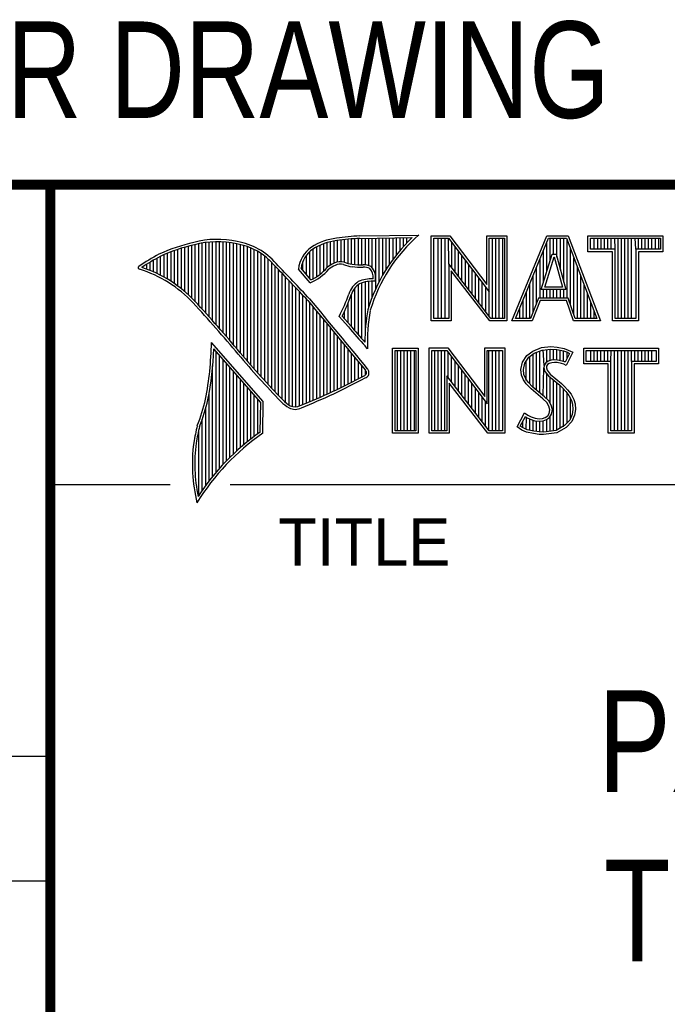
# Model space of a CAD drawing. Header units: inches. Extents: x 0 to 22, y 0 to 17.
# Tile 22 of 53: x 16.3 to 17.6, y 1.3 to 3.3. Entities that reach past the tile are written whole.
import ezdxf
from ezdxf.enums import TextEntityAlignment as Align

# ---------------------------------------------------------------- set-up
doc = ezdxf.new("R2010")
doc.units = ezdxf.units.IN
doc.header["$LTSCALE"] = 1.21
doc.header["$MEASUREMENT"] = 0
doc.layers.get('0').update_dxf_attribs({"linetype": 'CONTINUOUS'})
doc.styles.get("Standard").update_dxf_attribs({"font": 'txt', "width": 0.8})

msp = doc.modelspace()

# ---------------------------------------------------------------- linework, layer by layer
at = {"color": 2, "linetype": 'CONTINUOUS'}
for p, q in [((16.3737, 2.9596), (21.5037, 2.9596)), ((16.3737, 2.9596), (16.3737, 1.2496)), ((16.375, 2.96), (21.5, 2.96)), ((16.9332, 2.8053), (16.9332, 2.849)), ((16.9401, 2.8077), (16.9401, 2.8499)), ((16.9469, 2.8082), (16.9469, 2.8509)), ((16.9537, 2.8069), (16.9537, 2.8518)), ((16.9606, 2.8048), (16.9606, 2.8525)), ((16.9674, 2.8034), (16.9674, 2.8531)), ((16.9742, 2.8027), (16.9742, 2.8536)), ((16.981, 2.8023), (16.981, 2.854)), ((16.9838, 2.8589), (17.0997, 2.8607)), ((16.9839, 2.8541), (17.087, 2.8557)), ((16.9879, 2.802), (16.9879, 2.8542)), ((16.9947, 2.8019), (16.9947, 2.8543)), ((17.0015, 2.8005), (17.0015, 2.8544)), ((17.0083, 2.7963), (17.0083, 2.8545)), ((17.0152, 2.755), (17.0152, 2.8546)), ((17.022, 2.7691), (17.022, 2.8547)), ((17.0288, 2.7817), (17.0288, 2.8548)), ((17.0357, 2.7931), (17.0357, 2.8549)), ((17.0425, 2.8035), (17.0425, 2.855)), ((17.0493, 2.8131), (17.0493, 2.8551)), ((17.0561, 2.822), (17.0561, 2.8552)), ((17.063, 2.8303), (17.063, 2.8553)), ((17.0698, 2.8381), (17.0698, 2.8554)), ((17.0766, 2.8454), (17.0766, 2.8555)), ((17.1243, 2.8592), (17.1609, 2.8592)), ((17.1243, 2.6915), (17.1243, 2.8592)), ((17.1291, 2.8543), (17.1585, 2.8543)), ((17.1291, 2.6963), (17.1291, 2.8543)), ((17.1381, 2.6963), (17.1381, 2.8543)), ((17.1447, 2.6963), (17.1447, 2.8543)), ((17.1514, 2.6963), (17.1514, 2.8543)), ((17.1589, 2.8042), (17.1581, 2.8543)), ((17.1585, 2.8543), (17.2383, 2.7492)), ((17.1609, 2.8592), (17.2334, 2.7636)), ((17.2334, 2.8592), (17.2732, 2.8592)), ((17.2334, 2.7636), (17.2334, 2.8592)), ((17.2383, 2.8543), (17.2684, 2.8543)), ((17.2383, 2.7492), (17.2383, 2.8543)), ((17.2449, 2.6963), (17.2449, 2.8543)), ((17.2515, 2.6963), (17.2515, 2.8543)), ((17.2582, 2.6963), (17.2582, 2.8543)), ((17.2649, 2.6963), (17.2649, 2.8543)), ((17.2684, 2.8543), (17.2684, 2.6963)), ((17.2732, 2.8592), (17.2732, 2.6915)), ((17.2831, 2.6915), (17.3516, 2.8591)), ((17.2903, 2.6964), (17.3548, 2.8542)), ((17.3516, 2.8591), (17.3938, 2.8591)), ((17.3548, 2.8542), (17.3905, 2.8542)), ((17.3583, 2.8098), (17.3583, 2.8542)), ((17.365, 2.8228), (17.365, 2.8542)), ((17.3717, 2.817), (17.3717, 2.8542)), ((17.3784, 2.7925), (17.3784, 2.8542)), ((17.385, 2.7679), (17.385, 2.8542)), ((17.3905, 2.8542), (17.4504, 2.6964)), ((17.3917, 2.7364), (17.3917, 2.851)), ((17.3938, 2.8591), (17.4574, 2.6915)), ((17.4327, 2.8591), (17.5802, 2.8591)), ((17.4327, 2.8278), (17.4327, 2.8591)), ((17.4375, 2.8542), (17.5753, 2.8542)), ((17.4375, 2.8327), (17.4375, 2.8542)), ((17.4451, 2.8327), (17.4451, 2.8542)), ((17.4518, 2.8327), (17.4518, 2.8542)), ((17.4585, 2.8327), (17.4585, 2.8542)), ((17.4652, 2.8327), (17.4652, 2.8542)), ((17.4718, 2.8327), (17.4718, 2.8542)), ((17.4785, 2.8327), (17.4785, 2.8542)), ((17.4859, 2.8327), (17.4852, 2.8542)), ((17.4919, 2.6964), (17.4919, 2.8542)), ((17.4985, 2.6964), (17.4985, 2.8542)), ((17.5052, 2.6964), (17.5052, 2.8542)), ((17.5119, 2.6964), (17.5119, 2.8542)), ((17.5186, 2.6964), (17.5186, 2.8542)), ((17.5269, 2.8327), (17.5252, 2.8542)), ((17.5319, 2.8327), (17.5319, 2.8542)), ((17.5386, 2.8327), (17.5386, 2.8542)), ((17.5453, 2.8327), (17.5453, 2.8542)), ((17.5519, 2.8327), (17.5519, 2.8542)), ((17.5586, 2.8327), (17.5586, 2.8542)), ((17.5653, 2.8327), (17.5653, 2.8542)), ((17.572, 2.8327), (17.572, 2.8542)), ((17.5753, 2.8542), (17.5753, 2.8327)), ((17.5802, 2.8591), (17.5802, 2.8278)), ((16.6192, 2.765), (16.6192, 2.8301)), ((16.626, 2.7601), (16.626, 2.8325)), ((16.6329, 2.7549), (16.6329, 2.8347)), ((16.6397, 2.7492), (16.6397, 2.8367)), ((16.6465, 2.7431), (16.6465, 2.8386)), ((16.6533, 2.7366), (16.6533, 2.8403)), ((16.6602, 2.7295), (16.6602, 2.8419)), ((16.667, 2.7221), (16.667, 2.8435)), ((16.6738, 2.7146), (16.6738, 2.8449)), ((16.6806, 2.707), (16.6806, 2.8459)), ((16.6875, 2.6995), (16.6875, 2.8467)), ((16.6943, 2.6918), (16.6943, 2.8472)), ((16.7011, 2.6841), (16.7011, 2.8474)), ((16.708, 2.6764), (16.708, 2.8474)), ((16.7148, 2.6685), (16.7148, 2.847)), ((16.7216, 2.6607), (16.7216, 2.8465)), ((16.7284, 2.6527), (16.7284, 2.8456)), ((16.7353, 2.6447), (16.7353, 2.8445)), ((16.7421, 2.6366), (16.7421, 2.8431)), ((16.7489, 2.6285), (16.7489, 2.8417)), ((16.7557, 2.6204), (16.7557, 2.84)), ((16.7626, 2.6125), (16.7626, 2.8378)), ((16.7694, 2.6046), (16.7694, 2.8352)), ((16.7762, 2.5968), (16.7762, 2.8321)), ((16.8923, 2.7747), (16.8923, 2.8335)), ((16.8991, 2.7788), (16.8991, 2.8375)), ((16.9059, 2.7837), (16.9059, 2.8408)), ((16.9128, 2.7896), (16.9128, 2.8436)), ((16.9196, 2.7966), (16.9196, 2.8459)), ((16.9264, 2.8018), (16.9264, 2.8477)), ((17.1648, 2.7965), (17.1648, 2.8461)), ((17.1714, 2.7879), (17.1714, 2.8373)), ((17.345, 2.7666), (17.345, 2.8302)), ((17.3517, 2.7882), (17.3517, 2.8465)), ((17.3984, 2.7232), (17.3984, 2.8334)), ((17.4859, 2.8327), (17.4375, 2.8327)), ((17.4859, 2.6964), (17.4859, 2.8327)), ((17.5753, 2.8327), (17.5269, 2.8327)), ((17.5269, 2.8327), (17.5269, 2.6964)), ((16.5782, 2.788), (16.5782, 2.8116)), ((16.5851, 2.7849), (16.5851, 2.8154)), ((16.5919, 2.7815), (16.5919, 2.819)), ((16.5987, 2.7778), (16.5987, 2.8221)), ((16.6055, 2.7738), (16.6055, 2.8249)), ((16.6124, 2.7696), (16.6124, 2.8276)), ((16.7831, 2.5891), (16.7831, 2.8284)), ((16.7899, 2.5815), (16.7899, 2.8242)), ((16.7967, 2.5739), (16.7967, 2.8193)), ((16.8035, 2.5665), (16.8035, 2.8136)), ((16.8786, 2.783), (16.8786, 2.8206)), ((16.8855, 2.7749), (16.8855, 2.8281)), ((17.1781, 2.7792), (17.1781, 2.8285)), ((17.1848, 2.7705), (17.1848, 2.8197)), ((17.1915, 2.7618), (17.1915, 2.8109)), ((17.3383, 2.7364), (17.3383, 2.8138)), ((17.3409, 2.7533), (17.3624, 2.8228)), ((17.3475, 2.7581), (17.3659, 2.8179)), ((17.3624, 2.8228), (17.3701, 2.8228)), ((17.3659, 2.8179), (17.3664, 2.8179)), ((17.3664, 2.8179), (17.3827, 2.7581)), ((17.3701, 2.8228), (17.389, 2.7533)), ((17.4051, 2.7034), (17.4051, 2.8158)), ((17.481, 2.8278), (17.4327, 2.8278)), ((17.481, 2.6915), (17.481, 2.8278)), ((17.5802, 2.8278), (17.5318, 2.8278)), ((17.5318, 2.8278), (17.5318, 2.6915)), ((16.5578, 2.796), (16.5578, 2.7989)), ((16.5646, 2.7936), (16.5646, 2.8033)), ((16.5714, 2.7909), (16.5714, 2.8075)), ((16.8104, 2.5591), (16.8104, 2.807)), ((16.8172, 2.5519), (16.8172, 2.7996)), ((16.824, 2.5447), (16.824, 2.7924)), ((16.8864, 2.7664), (16.8632, 2.7937)), ((16.8877, 2.7723), (16.8682, 2.7952)), ((16.8718, 2.791), (16.8718, 2.8085)), ((17.2418, 2.6963), (17.1589, 2.8042)), ((17.1589, 2.8042), (17.1589, 2.6963)), ((17.1981, 2.7531), (17.1981, 2.8021)), ((17.2048, 2.7445), (17.2048, 2.7933)), ((17.3316, 2.7267), (17.3316, 2.7975)), ((17.4118, 2.6964), (17.4118, 2.7982)), ((16.8308, 2.5375), (16.8308, 2.7853)), ((16.8377, 2.5314), (16.8377, 2.7781)), ((17.2395, 2.6915), (17.1637, 2.7899)), ((17.1637, 2.7899), (17.1637, 2.6915)), ((17.2115, 2.7358), (17.2115, 2.7845)), ((17.2182, 2.7271), (17.2182, 2.7757)), ((17.325, 2.7101), (17.325, 2.7812)), ((17.4184, 2.6964), (17.4184, 2.7806)), ((16.8445, 2.5262), (16.8445, 2.7709)), ((16.8513, 2.523), (16.8513, 2.7637)), ((16.8581, 2.5224), (16.8581, 2.7565)), ((16.9742, 2.672), (16.9742, 2.7568)), ((16.981, 2.664), (16.981, 2.7634)), ((16.9879, 2.6563), (16.9879, 2.7665)), ((16.9947, 2.6748), (16.9947, 2.7683)), ((17.0015, 2.7195), (17.0015, 2.7694)), ((17.0083, 2.7388), (17.0083, 2.7698)), ((17.2248, 2.7184), (17.2248, 2.7669)), ((17.2315, 2.7098), (17.2315, 2.7581)), ((17.3183, 2.6964), (17.3183, 2.7648)), ((17.389, 2.7533), (17.3409, 2.7533)), ((17.345, 2.7364), (17.345, 2.7533)), ((17.3827, 2.7581), (17.3475, 2.7581)), ((17.3517, 2.7364), (17.3517, 2.7533)), ((17.3583, 2.7364), (17.3583, 2.7533)), ((17.365, 2.7364), (17.365, 2.7533)), ((17.3717, 2.7364), (17.3717, 2.7533)), ((17.3784, 2.7364), (17.3784, 2.7533)), ((17.385, 2.7364), (17.385, 2.7533)), ((17.4251, 2.6964), (17.4251, 2.763)), ((16.865, 2.5241), (16.865, 2.7493)), ((16.8718, 2.527), (16.8718, 2.7421)), ((16.8786, 2.5298), (16.8786, 2.7348)), ((16.9674, 2.6802), (16.9674, 2.7444)), ((17.2382, 2.7011), (17.2383, 2.7492)), ((17.3116, 2.6964), (17.3116, 2.7485)), ((17.3356, 2.7364), (17.3195, 2.6964)), ((17.394, 2.7364), (17.3356, 2.7364)), ((17.4074, 2.6964), (17.394, 2.7364)), ((17.4318, 2.6964), (17.4318, 2.7455)), ((16.8855, 2.5327), (16.8855, 2.727)), ((16.8923, 2.5356), (16.8923, 2.7187)), ((16.9606, 2.6882), (16.9606, 2.7266)), ((17.2983, 2.6964), (17.2983, 2.7158)), ((17.3049, 2.6964), (17.3049, 2.7322)), ((17.3388, 2.7316), (17.3228, 2.6915)), ((17.3905, 2.7316), (17.3388, 2.7316)), ((17.4039, 2.6915), (17.3905, 2.7316)), ((17.4385, 2.6964), (17.4385, 2.7279)), ((16.8991, 2.5385), (16.8991, 2.7104)), ((16.9059, 2.5415), (16.9059, 2.7022)), ((16.9128, 2.5446), (16.9128, 2.6939)), ((16.9616, 2.6797), (16.9434, 2.7005)), ((16.9653, 2.6828), (16.9492, 2.7013)), ((16.9537, 2.696), (16.9537, 2.7109)), ((17.1589, 2.6963), (17.1291, 2.6963)), ((17.2684, 2.6963), (17.2418, 2.6963)), ((17.3195, 2.6964), (17.2903, 2.6964)), ((17.4504, 2.6964), (17.4074, 2.6964)), ((17.4451, 2.6964), (17.4451, 2.7103)), ((17.5269, 2.6964), (17.4859, 2.6964)), ((16.9196, 2.5477), (16.9196, 2.6856)), ((16.9264, 2.5508), (16.9264, 2.6774)), ((17.1637, 2.6915), (17.1243, 2.6915)), ((17.2732, 2.6915), (17.2395, 2.6915)), ((17.3228, 2.6915), (17.2831, 2.6915)), ((17.4574, 2.6915), (17.4039, 2.6915)), ((17.5318, 2.6915), (17.481, 2.6915)), ((16.9332, 2.554), (16.9332, 2.6691)), ((16.9401, 2.5573), (16.9401, 2.6608)), ((16.7939, 2.533), (16.6919, 2.6489)), ((16.789, 2.5312), (16.6964, 2.6365)), ((16.9469, 2.5606), (16.9469, 2.6526)), ((16.9537, 2.5639), (16.9537, 2.6443)), ((16.9606, 2.5673), (16.9606, 2.6361)), ((16.999, 2.637), (16.9946, 2.6418)), ((17.0482, 2.6383), (17.0988, 2.6383)), ((17.0482, 2.4708), (17.0482, 2.6383)), ((17.0988, 2.6383), (17.0988, 2.4708)), ((17.1205, 2.6385), (17.1571, 2.6385)), ((17.1205, 2.4708), (17.1205, 2.6385)), ((17.1571, 2.6385), (17.2296, 2.5429)), ((17.2296, 2.6385), (17.2694, 2.6385)), ((17.2296, 2.5429), (17.2296, 2.6385)), ((17.2694, 2.6385), (17.2694, 2.4708)), ((17.3245, 2.6324), (17.3412, 2.639)), ((17.3412, 2.639), (17.3596, 2.641)), ((17.3424, 2.6343), (17.3597, 2.6362)), ((17.3581, 2.6135), (17.3581, 2.636)), ((17.3596, 2.641), (17.372, 2.6402)), ((17.3597, 2.6362), (17.3713, 2.6354)), ((17.3647, 2.6146), (17.3647, 2.6358)), ((17.372, 2.6402), (17.3856, 2.6373)), ((17.3856, 2.6373), (17.3939, 2.6344)), ((17.4242, 2.6383), (17.5717, 2.6383)), ((17.4242, 2.607), (17.4242, 2.6383)), ((17.5717, 2.6383), (17.5717, 2.607)), ((16.7011, 2.3939), (16.7011, 2.6311)), ((16.708, 2.4018), (16.708, 2.6233)), ((16.9674, 2.5708), (16.9674, 2.6278)), ((16.9742, 2.5743), (16.9742, 2.6195)), ((17.0531, 2.6334), (17.0939, 2.6334)), ((17.0531, 2.4756), (17.0531, 2.6334)), ((17.0577, 2.4756), (17.0577, 2.6334)), ((17.0644, 2.4756), (17.0644, 2.6334)), ((17.071, 2.4756), (17.071, 2.6334)), ((17.0777, 2.4756), (17.0777, 2.6334)), ((17.0844, 2.4756), (17.0844, 2.6334)), ((17.0911, 2.4756), (17.0911, 2.6334)), ((17.0939, 2.6334), (17.0939, 2.4756)), ((17.1253, 2.6336), (17.1547, 2.6336)), ((17.1253, 2.4756), (17.1253, 2.6336)), ((17.1311, 2.4756), (17.1311, 2.6336)), ((17.1378, 2.4756), (17.1378, 2.6336)), ((17.1445, 2.4756), (17.1445, 2.6336)), ((17.1511, 2.4756), (17.1511, 2.6336)), ((17.1547, 2.6336), (17.2345, 2.5284)), ((17.1578, 2.5799), (17.1578, 2.6295)), ((17.1645, 2.5712), (17.1645, 2.6207)), ((17.2345, 2.6336), (17.2646, 2.6336)), ((17.2345, 2.5284), (17.2345, 2.6336)), ((17.2379, 2.4756), (17.2379, 2.6336)), ((17.2446, 2.4756), (17.2446, 2.6336)), ((17.2513, 2.4756), (17.2513, 2.6336)), ((17.2579, 2.4756), (17.2579, 2.6336)), ((17.2646, 2.6336), (17.2646, 2.4756)), ((17.3037, 2.6105), (17.3127, 2.6238)), ((17.3083, 2.6086), (17.3162, 2.6204)), ((17.3127, 2.6238), (17.3245, 2.6324)), ((17.3162, 2.6204), (17.3269, 2.6281)), ((17.318, 2.5677), (17.318, 2.6217)), ((17.3247, 2.561), (17.3247, 2.6265)), ((17.3269, 2.6281), (17.3424, 2.6343)), ((17.3314, 2.5555), (17.3314, 2.6299)), ((17.338, 2.5499), (17.338, 2.6326)), ((17.3466, 2.6041), (17.3447, 2.6345)), ((17.3514, 2.6103), (17.3514, 2.6353)), ((17.3713, 2.6354), (17.3843, 2.6326)), ((17.3714, 2.6146), (17.3714, 2.6353)), ((17.3781, 2.6134), (17.3781, 2.6339)), ((17.3843, 2.6326), (17.3921, 2.6299)), ((17.3848, 2.6117), (17.3848, 2.6324)), ((17.3966, 2.6278), (17.3879, 2.6106)), ((17.4031, 2.6301), (17.3899, 2.6036)), ((17.3914, 2.6176), (17.3914, 2.6301)), ((17.3921, 2.6299), (17.3966, 2.6278)), ((17.3939, 2.6344), (17.4031, 2.6301)), ((17.429, 2.6334), (17.5669, 2.6334)), ((17.429, 2.6119), (17.429, 2.6334)), ((17.4382, 2.6119), (17.4382, 2.6334)), ((17.4448, 2.6119), (17.4448, 2.6334)), ((17.4515, 2.6119), (17.4515, 2.6334)), ((17.4582, 2.6119), (17.4582, 2.6334)), ((17.4649, 2.6119), (17.4649, 2.6334)), ((17.4716, 2.6119), (17.4716, 2.6334)), ((17.4774, 2.6119), (17.4782, 2.6334)), ((17.4849, 2.4756), (17.4849, 2.6334)), ((17.4916, 2.4756), (17.4916, 2.6334)), ((17.4983, 2.4756), (17.4983, 2.6334)), ((17.5049, 2.4756), (17.5049, 2.6334)), ((17.5116, 2.4756), (17.5116, 2.6334)), ((17.5185, 2.6119), (17.5183, 2.6334)), ((17.525, 2.6119), (17.525, 2.6334)), ((17.5316, 2.6119), (17.5316, 2.6334)), ((17.5383, 2.6119), (17.5383, 2.6334)), ((17.545, 2.6119), (17.545, 2.6334)), ((17.5517, 2.6119), (17.5517, 2.6334)), ((17.5583, 2.6119), (17.5583, 2.6334)), ((17.5669, 2.6334), (17.5669, 2.6119)), ((16.6943, 2.3857), (16.6943, 2.603)), ((16.7148, 2.4093), (16.7148, 2.6156)), ((16.7216, 2.4165), (16.7216, 2.6078)), ((16.7284, 2.4233), (16.7284, 2.6001)), ((16.981, 2.5778), (16.981, 2.6113)), ((16.9879, 2.5814), (16.9879, 2.603)), ((17.1712, 2.5625), (17.1712, 2.6119)), ((17.1778, 2.5539), (17.1778, 2.6031)), ((17.3009, 2.5961), (17.3037, 2.6105)), ((17.3058, 2.5959), (17.3083, 2.6086)), ((17.3113, 2.5744), (17.3113, 2.6131)), ((17.3447, 2.5443), (17.3461, 2.5993)), ((17.3466, 2.6041), (17.3461, 2.5993)), ((17.3461, 2.5993), (17.3477, 2.5922)), ((17.3497, 2.609), (17.3466, 2.6041)), ((17.3543, 2.6124), (17.3497, 2.609)), ((17.3513, 2.6025), (17.351, 2.5996)), ((17.351, 2.5996), (17.3521, 2.5944)), ((17.3533, 2.6056), (17.3513, 2.6025)), ((17.3565, 2.6079), (17.3533, 2.6056)), ((17.3604, 2.6142), (17.3543, 2.6124)), ((17.3614, 2.6094), (17.3565, 2.6079)), ((17.3664, 2.6148), (17.3604, 2.6142)), ((17.3665, 2.6099), (17.3614, 2.6094)), ((17.3726, 2.6145), (17.3664, 2.6148)), ((17.372, 2.6097), (17.3665, 2.6099)), ((17.3807, 2.6079), (17.372, 2.6097)), ((17.3819, 2.6126), (17.3726, 2.6145)), ((17.3853, 2.6065), (17.3807, 2.6079)), ((17.3873, 2.6109), (17.3819, 2.6126)), ((17.3899, 2.6036), (17.3853, 2.6065)), ((17.3879, 2.6106), (17.3873, 2.6109)), ((17.4726, 2.607), (17.4242, 2.607)), ((17.4774, 2.6119), (17.429, 2.6119)), ((17.4726, 2.4708), (17.4726, 2.607)), ((17.4774, 2.4756), (17.4774, 2.6119)), ((17.5669, 2.6119), (17.5185, 2.6119)), ((17.5185, 2.6119), (17.5185, 2.4756)), ((17.5717, 2.607), (17.5233, 2.607)), ((17.5233, 2.607), (17.5233, 2.4708)), ((16.7353, 2.4299), (16.7353, 2.5923)), ((16.7421, 2.4363), (16.7421, 2.5846)), ((16.9947, 2.5853), (16.9947, 2.5948)), ((17.238, 2.4756), (17.1551, 2.5834)), ((17.1551, 2.5834), (17.1551, 2.4756)), ((17.1845, 2.5452), (17.1845, 2.5943)), ((17.1912, 2.5365), (17.1912, 2.5855)), ((17.302, 2.5852), (17.3009, 2.5961)), ((17.3058, 2.5754), (17.302, 2.5852)), ((17.3068, 2.5863), (17.3058, 2.5959)), ((17.3101, 2.5777), (17.3068, 2.5863)), ((17.3147, 2.571), (17.3101, 2.5777)), ((17.3477, 2.5922), (17.3547, 2.5835)), ((17.3514, 2.5381), (17.3514, 2.5876)), ((17.3521, 2.5944), (17.3582, 2.5869)), ((17.3547, 2.5835), (17.3771, 2.5649)), ((17.3581, 2.5298), (17.3581, 2.5807)), ((17.3582, 2.5869), (17.3804, 2.5685)), ((16.7489, 2.4424), (16.7489, 2.5768)), ((16.7557, 2.4482), (16.7557, 2.569)), ((16.7626, 2.4538), (16.7626, 2.5613)), ((17.2356, 2.4708), (17.1599, 2.5692)), ((17.1599, 2.5692), (17.1599, 2.4708)), ((17.1979, 2.5278), (17.1979, 2.5767)), ((17.2045, 2.5192), (17.2045, 2.5679)), ((17.2112, 2.5105), (17.2112, 2.5591)), ((17.3109, 2.5679), (17.3058, 2.5754)), ((17.3153, 2.5636), (17.3109, 2.5679)), ((17.3243, 2.5614), (17.3147, 2.571)), ((17.321, 2.5578), (17.3153, 2.5636)), ((17.3474, 2.5421), (17.3243, 2.5614)), ((17.3647, 2.4755), (17.3647, 2.5752)), ((17.3714, 2.4763), (17.3714, 2.5696)), ((17.3771, 2.5649), (17.383, 2.559)), ((17.3781, 2.4808), (17.3781, 2.5639)), ((17.3804, 2.5685), (17.3864, 2.5624)), ((17.383, 2.559), (17.3888, 2.5529)), ((17.3864, 2.5624), (17.3925, 2.5561)), ((16.6875, 2.377), (16.6875, 2.5502)), ((16.7694, 2.4592), (16.7694, 2.5535)), ((16.7762, 2.4644), (16.7762, 2.5458)), ((17.2179, 2.5018), (17.2179, 2.5503)), ((17.2246, 2.4931), (17.2246, 2.5415)), ((17.3441, 2.5385), (17.321, 2.5578)), ((17.3554, 2.5341), (17.3474, 2.5421)), ((17.3848, 2.4834), (17.3848, 2.5571)), ((17.3888, 2.5529), (17.3953, 2.5446)), ((17.3914, 2.4908), (17.3914, 2.5495)), ((17.3925, 2.5561), (17.3994, 2.5472)), ((17.3953, 2.5446), (17.4001, 2.535)), ((17.3981, 2.4982), (17.3981, 2.5389)), ((17.3994, 2.5472), (17.4046, 2.5368)), ((16.6806, 2.368), (16.6806, 2.52)), ((16.7831, 2.4694), (16.7831, 2.538)), ((16.788, 2.4729), (16.789, 2.5312)), ((16.7927, 2.4704), (16.7939, 2.533)), ((17.2312, 2.4844), (17.2312, 2.5327)), ((17.3516, 2.5311), (17.3441, 2.5385)), ((17.3559, 2.5241), (17.3516, 2.5311)), ((17.3604, 2.5261), (17.3554, 2.5341)), ((17.3579, 2.5169), (17.3559, 2.5241)), ((17.3629, 2.5171), (17.3604, 2.5261)), ((17.4001, 2.535), (17.4024, 2.5275)), ((17.4024, 2.5275), (17.4031, 2.5174)), ((17.4046, 2.5368), (17.4072, 2.5285)), ((17.4072, 2.5285), (17.408, 2.5172)), ((17.2931, 2.483), (17.3081, 2.5106)), ((17.2995, 2.4845), (17.3097, 2.5034)), ((17.3081, 2.5106), (17.3144, 2.506)), ((17.3097, 2.5034), (17.3119, 2.5018)), ((17.3113, 2.478), (17.3119, 2.5018)), ((17.3119, 2.5018), (17.3189, 2.4983)), ((17.3144, 2.506), (17.3207, 2.5028)), ((17.3207, 2.5028), (17.3291, 2.5)), ((17.3291, 2.5), (17.3366, 2.4991)), ((17.3435, 2.4997), (17.3487, 2.5017)), ((17.3487, 2.5017), (17.3536, 2.5051)), ((17.351, 2.4974), (17.3572, 2.5017)), ((17.3536, 2.5051), (17.3565, 2.5097)), ((17.3565, 2.5097), (17.3579, 2.5169)), ((17.3572, 2.5017), (17.3611, 2.5079)), ((17.3581, 2.4746), (17.3581, 2.5024)), ((17.3611, 2.5079), (17.3629, 2.5171)), ((17.4016, 2.5077), (17.3967, 2.4966)), ((17.4063, 2.5063), (17.4008, 2.4939)), ((17.4031, 2.5174), (17.4016, 2.5077)), ((17.408, 2.5172), (17.4063, 2.5063)), ((16.6738, 2.3584), (16.6738, 2.4982)), ((17.3026, 2.4766), (17.2931, 2.483)), ((17.3049, 2.4809), (17.2995, 2.4845)), ((17.3047, 2.481), (17.3047, 2.4941)), ((17.3132, 2.4775), (17.3049, 2.4809)), ((17.318, 2.4765), (17.318, 2.4986)), ((17.3189, 2.4983), (17.328, 2.4952)), ((17.3247, 2.475), (17.3247, 2.4963)), ((17.328, 2.4952), (17.3365, 2.4942)), ((17.3314, 2.474), (17.3314, 2.4948)), ((17.3365, 2.4942), (17.3446, 2.4949)), ((17.3366, 2.4991), (17.3435, 2.4997)), ((17.338, 2.473), (17.338, 2.494)), ((17.3446, 2.4949), (17.351, 2.4974)), ((17.3447, 2.4728), (17.3447, 2.4949)), ((17.3514, 2.4737), (17.3514, 2.4975)), ((17.3868, 2.4857), (17.3699, 2.4761)), ((17.3899, 2.4818), (17.3714, 2.4714)), ((17.3967, 2.4966), (17.3868, 2.4857)), ((17.4008, 2.4939), (17.3899, 2.4818)), ((16.667, 2.3482), (16.667, 2.477)), ((17.0988, 2.4708), (17.0482, 2.4708)), ((17.0939, 2.4756), (17.0531, 2.4756)), ((17.1599, 2.4708), (17.1205, 2.4708)), ((17.1551, 2.4756), (17.1253, 2.4756)), ((17.2694, 2.4708), (17.2356, 2.4708)), ((17.2646, 2.4756), (17.238, 2.4756)), ((17.3118, 2.4729), (17.3026, 2.4766)), ((17.3254, 2.47), (17.3118, 2.4729)), ((17.3262, 2.4748), (17.3132, 2.4775)), ((17.3369, 2.4683), (17.3254, 2.47)), ((17.3373, 2.4731), (17.3262, 2.4748)), ((17.3452, 2.468), (17.3369, 2.4683)), ((17.345, 2.4729), (17.3373, 2.4731)), ((17.3699, 2.4761), (17.345, 2.4729)), ((17.3714, 2.4714), (17.3452, 2.468)), ((17.5233, 2.4708), (17.4726, 2.4708)), ((17.5185, 2.4756), (17.4774, 2.4756)), ((16.375, 2.37), (16.6109, 2.37)), ((16.7288, 2.37), (21.5, 2.37)), ((13.61, 1.835), (16.375, 1.835)), ((16.375, 1.5888), (13.61, 1.5888))]:
    msp.add_line(p, q, dxfattribs=at)
at = {"color": 7, "linetype": 'CONTINUOUS', "const_width": 0.02}
for points in [[(13.6, 2.9595), (21.5, 2.96)], [(16.375, 2.96), (16.375, 0.5)]]:
    msp.add_lwpolyline(points, dxfattribs=at)
at = {"color": 2, "linetype": 'CONTINUOUS'}
for centre, radius, start, end in [((16.7034, 2.6747), 0.1775, 77.2819, 105.0682), ((16.9502, 2.7423), 0.1128, 96.3009, 123.1685), ((16.9502, 2.7423), 0.108, 96.2443, 123.1259), ((17.0005, 2.4511), 0.4082, 92.3475, 98.8367), ((17.0005, 2.4511), 0.4034, 92.3569, 98.8525), ((17.308, 2.6221), 0.3216, 133.4014, 163.4571), ((17.308, 2.6221), 0.3168, 131.1193, 163.4132), ((16.7315, 2.5144), 0.3399, 102.6162, 114.8514), ((16.7315, 2.5144), 0.3351, 102.5989, 114.8296), ((16.7034, 2.6747), 0.1727, 77.2314, 105.1003), ((16.7222, 2.7226), 0.1221, 40.1653, 80.8429), ((16.7222, 2.7226), 0.1269, 40.2333, 80.7735), ((16.923, 2.7875), 0.0602, 125.032, 174.0466), ((16.923, 2.7875), 0.0554, 125.1142, 171.9572), ((16.7759, 2.4698), 0.3996, 117.9347, 124.5691), ((16.7759, 2.4698), 0.3948, 117.954, 124.0374), ((16.5507, 2.7963), 0.00298, 121.3543, 265.8048), ((16.4773, 2.5601), 0.2445, 43.1672, 72.5708), ((16.4772, 2.5601), 0.2493, 43.1664, 71.8497), ((9.1994, -4.4938), 10.5463, 43.2461, 43.76704), ((9.199, -4.4944), 10.5518, 43.24607, 43.76701), ((16.8429, 2.8642), 0.107, 293.9928, 318.4439), ((16.8429, 2.8642), 0.1022, 295.9966, 318.5916), ((16.9517, 2.7612), 0.0478, 112.9196, 132.2699), ((16.9517, 2.7612), 0.043, 112.6662, 131.9321), ((16.9455, 2.7813), 0.0269, 72.6128, 117.3853), ((16.9455, 2.7813), 0.0221, 72.9381, 117.8635), ((16.977, 2.8697), 0.0718, 249.5515, 263.1636), ((16.977, 2.8697), 0.067, 249.4455, 263.1373), ((16.9944, 3.0501), 0.253, 264.1107, 269.1006), ((16.9944, 3.0501), 0.2482, 264.1189, 269.068), ((16.9917, 2.7681), 0.0339, 64.4685, 92.2537), ((16.9917, 2.7681), 0.0291, 66.3231, 92.5053), ((16.9825, 2.7769), 0.0275, 355.2987, 40.4494), ((16.9825, 2.7769), 0.0323, 347.1178, 42.4037), ((17.0094, 2.698), 0.0767, 89.6565, 111.8738), ((17.0047, 2.732), 0.0441, 122.6948, 163.4996), ((17.0047, 2.732), 0.0393, 123.3496, 163.7165), ((17.0094, 2.698), 0.0719, 86.3769, 111.5054), ((117.1292, 85.4341), 129.954, 219.521832, 219.600442), ((16.5488, 2.8964), 0.4406, 333.6063, 339.8409), ((16.5488, 2.8963), 0.4454, 334.022, 339.8635), ((14.6645, 0.8858), 2.7122, 39.9143, 42.7655), ((14.6639, 0.8852), 2.7178, 39.9159, 42.7668), ((117.205, 85.4976), 130.0576, 219.522219, 219.6006), ((17.3248, 2.6518), 0.3309, 169.2392, 180.3763), ((17.3248, 2.6518), 0.3261, 169.2807, 182.6075), ((17.5234, 3.1364), 0.724, 219.1087, 223.0885), ((17.5234, 3.1364), 0.7192, 219.1032, 222.5932), ((16.0461, 2.6599), 0.6459, 349.0852, 359.0204), ((16.0461, 2.6599), 0.6507, 349.0758, 357.94), ((18.1342, 3.7937), 1.815, 220.0434, 224.0127), ((18.1343, 3.7937), 1.8102, 220.042, 224.0069), ((16.9709, 2.5786), 0.0336, 24.6866, 34.3242), ((16.3916, 3.7016), 1.269, 291.9871, 298.2491), ((16.3917, 3.7016), 1.2737, 291.9984, 298.2504), ((16.98, 2.6057), 0.0252, 299.2501, 311.2614), ((16.98, 2.6057), 0.03, 299.1847, 314.8198), ((16.9709, 2.5786), 0.0288, 26.3697, 33.9), ((16.9687, 2.5899), 0.028, 353.6797, 3.043), ((16.9687, 2.5899), 0.0328, 350.4758, 4.7759), ((16.2632, 2.6388), 0.4292, 339.0712, 346.3669), ((16.2632, 2.6388), 0.434, 339.1085, 346.381), ((16.9079, 2.6176), 0.116, 227.0911, 236.9191), ((16.9079, 2.6176), 0.1112, 227.1627, 236.7917), ((16.8565, 2.5437), 0.0261, 242.8484, 298.0511), ((16.8565, 2.5437), 0.0213, 243.4913, 298.7009), ((17.0658, 2.3848), 0.4141, 165.9359, 170.6858), ((17.0658, 2.3848), 0.4093, 165.9761, 170.6762), ((17.0508, 2.0969), 0.454, 124.6428, 148.5563), ((17.0508, 2.0969), 0.4588, 124.9509, 147.098), ((16.9723, 2.4095), 0.318, 172.3562, 193.7958), ((16.9723, 2.4095), 0.3132, 172.3688, 191.6866)]:
    msp.add_arc(centre, radius, start, end, dxfattribs=at)

# ---------------------------------------------------------------- texts
at = {"color": 7, "linetype": 'CONTINUOUS', "width": 0.8}
msp.add_text('CUSTOMER DRAWING', height=0.19, dxfattribs=at).set_placement((16.3742, 3.0911), align=Align.CENTER)
at = {"color": 2, "linetype": 'CONTINUOUS'}
msp.add_text('TITLE', height=0.093, dxfattribs=at).set_placement((16.8235, 2.21))
at = {"color": 7, "linetype": 'CONTINUOUS', "insert": (18.9387, 1.9646), "char_height": 0.2, "width": 4, "attachment_point": 2}
msp.add_mtext('PXIE SIGNAL CONDITIONING \\PTERMINAL BLOCK, TB-4300B', dxfattribs=at)

doc.saveas('drawing.dxf')
